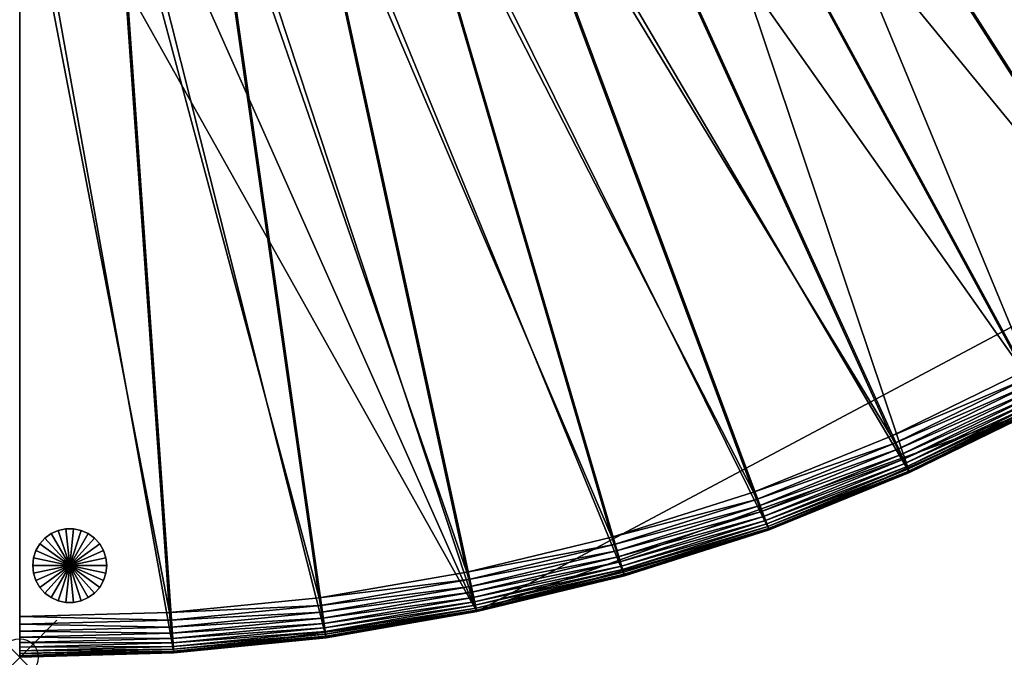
# Model space of a CAD drawing. Header units: inches. Extents: x 0 to 40.9, y -28 to 8.2.
# Tile 1 of 4: x 0 to 26.6, y -28 to -10.8. Entities that reach past the tile are written whole.
import ezdxf

# ---------------------------------------------------------------- set-up
doc = ezdxf.new("R2010")
doc.units = ezdxf.units.IN
doc.header["$MEASUREMENT"] = 0
doc.header["$PDMODE"] = 35
doc.header["$PDSIZE"] = 1
for name, color, linetype in [('A-FURN-3-NODE', 7, 'Continuous'), ('A-FURN-3-ST', 151, 'Continuous'), ('A-FURN-3-ST-LG', 252, 'Continuous')]:
    doc.layers.add(name, color=color, linetype=linetype)

msp = doc.modelspace()

# ---------------------------------------------------------------- linework, layer by layer
at = {"layer": 'A-FURN-3-NODE'}
msp.add_point((-0.006, -28), dxfattribs=at)

# ---------------------------------------------------------------- meshes
at = {"layer": 'A-FURN-3-ST'}
mesh = msp.add_polyface(dxfattribs=at)
corners = [(24.492, 4.804, 1.5), (40.878, -11.59, 1.5), (37.688, -14.462, 1.5), (22.502, 3.294, 1.5), (34.412, -17.017, 1.5), (20.524, 1.768, 1.5), (31.245, -19.162, 1.5), (18.699, 0.452, 1.5), (27.671, -21.232, 1.5), (24.492, 4.804, 12.132), (40.878, -11.59, 12.132), (16.545, -0.72, 12.132), (14.419, -1.874, 12.132), (40.878, -11.59, 12.132), (40.847, -11.559, 13.928), (40.87, -11.582, 13.741), (40.878, -11.59, 13.532), (40.753, -11.465, 14.236), (40.808, -11.52, 14.093), (40.598, -11.31, 14.456), (40.683, -11.395, 14.357), (40.38, -11.092, 14.588), (40.497, -11.209, 14.533), (40.1, -10.812, 14.632), (40.248, -10.96, 14.621), (24.873, 4.423, 14.533), (24.492, 4.804, 12.132), (40.878, -11.59, 12.132), (37.688, -14.462, 13.532), (36.938, -13.657, 14.632), (25.27, 4.026, 14.632), (19.26, -0.495, 14.632), (30.618, -18.257, 14.632), (33.722, -16.159, 14.632), (21.15, 0.863, 14.632), (37.68, -14.454, 13.741), (37.658, -14.43, 13.928), (37.62, -14.39, 14.093), (37.568, -14.333, 14.236), (37.5, -14.261, 14.357), (37.081, -13.81, 14.621), (37.208, -13.947, 14.588), (37.321, -14.067, 14.533), (37.418, -14.172, 14.456)]
mesh.append_faces([[corners[k] for k in face] for face in [(26, 16, 27)]], dxfattribs={"vtx0": -1})
mesh.append_faces([[corners[k] for k in face] for face in [(19, 17, 14), (23, 21, 19), (25, 23, 19), (26, 19, 14), (26, 14, 16)]], dxfattribs={"vtx0": -1, "vtx1": -1, "vtx2": -1})
mesh.append_faces([[corners[k] for k in face] for face in [(3, 2, 4), (5, 4, 6), (7, 6, 8), (31, 32, 33), (34, 33, 29)]], dxfattribs={"vtx0": -1, "vtx2": -1})
mesh.append_faces([[corners[k] for k in face] for face in [(7, 5, 6), (11, 12, 13), (34, 31, 33)]], dxfattribs={"vtx1": -1, "vtx2": -1})
mesh.append_faces([[corners[k] for k in face] for face in [(0, 1, 2), (9, 10, 1), (2, 1, 10), (14, 15, 16), (17, 18, 14), (19, 20, 17), (21, 22, 19), (23, 24, 21), (27, 16, 28), (29, 23, 30), (16, 15, 35), (15, 14, 36), (14, 18, 37), (38, 37, 18), (18, 17, 38), (39, 38, 17), (17, 20, 39), (24, 23, 29), (29, 40, 24), (21, 24, 40), (40, 41, 21), (22, 21, 41), (41, 42, 22), (19, 22, 42), (42, 43, 19), (20, 19, 43), (43, 39, 20)]], dxfattribs={"vtx2": -1})
mesh = msp.add_polyface(dxfattribs=at)
corners = [(22.502, 3.294, 1.5), (24.492, 4.804, 1.5), (37.688, -14.462, 1.5), (20.524, 1.768, 1.5), (34.412, -17.017, 1.5), (40.878, -11.59, 1.5), (24.492, 4.804, 12.132), (22.502, 3.294, 12.132), (18.699, 0.452, 12.132), (16.545, -0.72, 12.132), (40.878, -11.59, 12.132), (20.524, 1.768, 12.132), (22.502, 3.294, 12.132), (24.492, 4.804, 12.132), (22.502, 3.294, 12.132), (24.492, 4.804, 12.132), (40.878, -11.59, 12.132), (20.524, 1.768, 12.132), (18.699, 0.452, 12.132), (16.545, -0.72, 12.132), (14.419, -1.874, 12.132), (25.122, 4.174, 14.621), (25.27, 4.026, 14.632), (40.1, -10.812, 14.632), (24.873, 4.423, 14.533), (24.99, 4.306, 14.588), (24.686, 4.61, 14.357), (24.772, 4.524, 14.456), (24.562, 4.734, 14.093), (24.616, 4.68, 14.236), (24.5, 4.796, 13.741), (24.523, 4.773, 13.928), (24.492, 4.804, 13.532), (40.598, -11.31, 14.456), (23.192, 2.437, 14.632), (21.15, 0.863, 14.632), (36.938, -13.657, 14.632), (22.502, 3.294, 13.532), (22.509, 3.285, 13.741), (22.53, 3.259, 13.928), (22.565, 3.217, 14.093), (22.613, 3.157, 14.236), (23.061, 2.599, 14.621), (22.944, 2.745, 14.588), (22.84, 2.874, 14.533), (22.751, 2.985, 14.456), (22.675, 3.079, 14.357)]
mesh.append_faces([[corners[k] for k in face] for face in [(34, 36, 22)]], dxfattribs={"vtx0": -1, "vtx1": -1})
mesh.append_faces([[corners[k] for k in face] for face in [(24, 21, 23), (28, 26, 24), (15, 30, 28), (15, 28, 24), (15, 24, 33)]], dxfattribs={"vtx0": -1, "vtx1": -1, "vtx2": -1})
mesh.append_faces([[corners[k] for k in face] for face in [(13, 12, 10)]], dxfattribs={"vtx1": -1})
mesh.append_faces([[corners[k] for k in face] for face in [(0, 1, 2), (3, 0, 4), (8, 9, 10), (11, 8, 10), (12, 11, 10), (17, 14, 16), (18, 17, 16), (19, 18, 16), (20, 19, 16), (34, 35, 36)]], dxfattribs={"vtx1": -1, "vtx2": -1})
mesh.append_faces([[corners[k] for k in face] for face in [(5, 1, 6), (7, 6, 1), (14, 15, 16), (21, 22, 23), (24, 25, 21), (26, 27, 24), (28, 29, 26), (30, 31, 28), (15, 32, 30), (32, 15, 14), (30, 32, 37), (31, 30, 38), (28, 31, 39), (29, 28, 40), (26, 29, 41), (42, 34, 22), (22, 21, 42), (43, 42, 21), (21, 25, 43), (44, 43, 25), (25, 24, 44), (45, 44, 24), (24, 27, 45), (46, 45, 27), (27, 26, 46)]], dxfattribs={"vtx2": -1})
mesh = msp.add_polyface(dxfattribs=at)
corners = [(16.545, -0.72, 1.5), (18.699, 0.452, 1.5), (27.671, -21.232, 1.5), (14.419, -1.874, 1.5), (24.032, -23.011, 1.5), (16.545, -0.72, 12.132), (18.699, 0.452, 12.132), (7.422, -4.05, 12.132), (4.973, -4.43, 12.132), (40.878, -11.59, 12.132), (9.798, -3.498, 12.132), (12.133, -2.788, 12.132), (14.419, -1.874, 12.132), (12.133, -2.788, 12.132), (14.419, -1.874, 12.132), (40.878, -11.59, 12.132), (9.798, -3.498, 12.132), (7.422, -4.05, 12.132), (4.973, -4.43, 12.132), (18.699, 0.452, 13.532), (18.699, 0.452, 12.132), (16.545, -0.72, 12.132), (17.037, -1.704, 14.632), (14.84, -2.89, 14.632), (27.111, -20.285, 14.632), (19.26, -0.495, 14.632), (30.618, -18.257, 14.632), (18.705, 0.442, 13.741), (20.53, 1.759, 13.741), (18.722, 0.414, 13.928), (20.549, 1.731, 13.928), (18.75, 0.366, 14.093), (20.58, 1.686, 14.093), (18.789, 0.3, 14.236), (20.624, 1.623, 14.236), (18.839, 0.215, 14.357), (20.68, 1.541, 14.357), (16.545, -0.72, 13.532), (16.55, -0.73, 13.741), (16.565, -0.759, 13.928), (16.59, -0.808, 14.093), (16.624, -0.877, 14.236), (16.944, -1.517, 14.621), (19.153, -0.315, 14.621), (16.86, -1.35, 14.588), (19.058, -0.154, 14.588), (16.787, -1.202, 14.533), (18.974, -0.012, 14.533), (16.723, -1.074, 14.456), (18.901, 0.111, 14.456), (16.668, -0.966, 14.357), (21.15, 0.863, 14.632), (21.031, 1.035, 14.621), (20.925, 1.189, 14.588), (20.831, 1.325, 14.533), (20.749, 1.442, 14.456)]
mesh.append_faces([[corners[k] for k in face] for face in [(0, 1, 2), (3, 0, 4), (7, 8, 9), (10, 7, 9), (11, 10, 9), (12, 11, 9), (13, 14, 15), (16, 13, 15), (17, 16, 15), (18, 17, 15), (22, 23, 24), (25, 22, 26)]], dxfattribs={"vtx1": -1, "vtx2": -1})
mesh.append_faces([[corners[k] for k in face] for face in [(5, 6, 1), (19, 20, 21), (19, 27, 28), (27, 29, 30), (29, 31, 32), (31, 33, 34), (33, 35, 36), (27, 19, 37), (29, 27, 38), (31, 29, 39), (33, 31, 40), (35, 33, 41), (42, 22, 25), (25, 43, 42), (44, 42, 43), (43, 45, 44), (46, 44, 45), (45, 47, 46), (48, 46, 47), (47, 49, 48), (49, 35, 50), (43, 25, 51), (51, 52, 43), (45, 43, 52), (52, 53, 45), (47, 45, 53), (53, 54, 47), (49, 47, 54), (35, 49, 55)]], dxfattribs={"vtx2": -1})
mesh = msp.add_polyface(dxfattribs=at)
corners = [(16.545, -0.72, 1.5), (27.671, -21.232, 1.5), (24.032, -23.011, 1.5), (12.133, -2.788, 1.5), (20.244, -24.56, 1.5), (27.671, -21.232, 12.132), (24.032, -23.011, 12.132), (20.244, -24.56, 12.132), (24.032, -23.011, 12.132), (27.671, -21.232, 12.132), (12.347, -26.766, 12.132), (40.878, -11.59, 12.132), (2.519, -4.659, 12.132), (12.347, -26.766, 12.132), (2.519, -4.659, 12.132), (40.878, -11.59, 12.132), (27.671, -21.232, 12.132), (24.032, -23.011, 12.132), (20.244, -24.56, 12.132), (27.671, -21.232, 13.532), (24.032, -23.011, 13.532), (12.481, -3.832, 14.632), (19.823, -23.544, 14.632), (23.54, -22.027, 14.632), (14.84, -2.89, 14.632), (27.111, -20.285, 14.632), (17.037, -1.704, 14.632), (30.618, -18.257, 14.632), (24.027, -23.001, 13.741), (27.666, -21.222, 13.741), (24.013, -22.971, 13.928), (27.649, -21.194, 13.928), (23.988, -22.922, 14.093), (27.621, -21.146, 14.093), (23.954, -22.853, 14.236), (27.582, -21.08, 14.236), (23.909, -22.765, 14.357), (27.531, -20.995, 14.357), (20.139, -24.306, 14.357), (27.217, -20.465, 14.621), (23.634, -22.214, 14.621), (27.313, -20.626, 14.588), (23.718, -22.381, 14.588), (27.397, -20.768, 14.533), (23.791, -22.528, 14.533), (27.469, -20.891, 14.456), (23.855, -22.656, 14.456), (19.903, -23.737, 14.621), (19.975, -23.91, 14.588), (20.038, -24.062, 14.533), (20.093, -24.194, 14.456)]
mesh.append_faces([[corners[k] for k in face] for face in [(10, 9, 11), (12, 10, 11), (13, 14, 15), (16, 13, 15)]], dxfattribs={"vtx0": -1, "vtx1": -1, "vtx2": -1})
mesh.append_faces([[corners[k] for k in face] for face in [(0, 1, 2), (3, 2, 4), (21, 22, 23), (24, 23, 25), (26, 25, 27)]], dxfattribs={"vtx0": -1, "vtx2": -1})
mesh.append_faces([[corners[k] for k in face] for face in [(5, 6, 2), (2, 1, 5), (7, 8, 9), (16, 17, 18), (16, 19, 20), (20, 17, 16), (28, 20, 19), (19, 29, 28), (30, 28, 29), (29, 31, 30), (32, 30, 31), (31, 33, 32), (34, 32, 33), (33, 35, 34), (36, 34, 35), (35, 37, 36), (34, 36, 38), (39, 25, 23), (23, 40, 39), (41, 39, 40), (40, 42, 41), (43, 41, 42), (42, 44, 43), (45, 43, 44), (44, 46, 45), (37, 45, 46), (46, 36, 37), (40, 23, 22), (22, 47, 40), (42, 40, 47), (44, 42, 48), (46, 44, 49), (36, 46, 50)]], dxfattribs={"vtx2": -1})
mesh = msp.add_polyface(dxfattribs=at)
corners = [(12.133, -2.788, 1.5), (14.419, -1.874, 1.5), (24.032, -23.011, 1.5), (9.798, -3.498, 1.5), (20.244, -24.56, 1.5), (16.336, -25.796, 1.5), (7.422, -4.05, 1.5), (12.347, -26.766, 1.5), (4.973, -4.43, 1.5), (2.519, -4.659, 1.5), (8.277, -27.475, 1.5), (-0.006, -4.741, 1.5), (4.159, -27.882, 1.5), (-0.006, -28, 12.132), (-0.006, -4.741, 12.132), (2.519, -4.659, 12.132), (-0.006, -4.741, 12.132), (12.347, -26.766, 12.132), (4.973, -4.43, 12.132), (40.878, -11.59, 12.132), (2.519, -4.659, 12.132), (4.973, -4.43, 12.132), (40.878, -11.59, 12.132), (12.347, -26.766, 12.132), (-0.006, -4.741, 12.132), (-0.006, -5.446, 14.588), (-0.006, -5.281, 14.533), (-0.006, -5.138, 14.456), (-0.006, -5.842, 14.632), (-0.006, -5.633, 14.621), (-0.006, -27.461, 14.533), (-0.006, -28, 12.132), (-0.006, -4.785, 13.928), (-0.006, -4.741, 13.532), (2.558, -5.758, 14.632), (4.041, -26.789, 14.632), (5.092, -5.524, 14.632), (8.081, -26.392, 14.632), (7.618, -5.132, 14.632), (12.074, -25.7, 14.632), (15.989, -24.752, 14.632), (10.071, -4.564, 14.632), (19.823, -23.544, 14.632), (12.481, -3.832, 14.632), (14.84, -2.89, 14.632), (23.54, -22.027, 14.632), (2.551, -5.55, 14.621), (2.544, -5.363, 14.588), (2.538, -5.198, 14.533), (2.533, -5.055, 14.456), (5.069, -5.316, 14.621), (5.049, -5.13, 14.588)]
mesh.append_faces([[corners[k] for k in face] for face in [(31, 33, 24)]], dxfattribs={"vtx0": -1})
mesh.append_faces([[corners[k] for k in face] for face in [(28, 25, 27), (30, 28, 27), (31, 27, 32), (31, 32, 33)]], dxfattribs={"vtx0": -1, "vtx1": -1, "vtx2": -1})
mesh.append_faces([[corners[k] for k in face] for face in [(3, 4, 5), (6, 5, 7), (23, 24, 20), (38, 39, 40), (41, 40, 42)]], dxfattribs={"vtx0": -1, "vtx2": -1})
mesh.append_faces([[corners[k] for k in face] for face in [(0, 1, 2), (3, 0, 4), (6, 3, 5), (8, 6, 7), (9, 8, 10), (11, 9, 12), (15, 16, 17), (18, 15, 19), (20, 21, 22), (34, 28, 35), (36, 34, 37), (38, 36, 39), (41, 38, 40), (43, 41, 42), (44, 43, 45)]], dxfattribs={"vtx1": -1, "vtx2": -1})
mesh.append_faces([[corners[k] for k in face] for face in [(13, 14, 11), (25, 26, 27), (28, 29, 25), (29, 28, 34), (34, 46, 29), (25, 29, 46), (46, 47, 25), (26, 25, 47), (47, 48, 26), (27, 26, 48), (48, 49, 27), (46, 34, 36), (36, 50, 46), (47, 46, 50), (50, 51, 47), (48, 47, 51), (50, 36, 38)]], dxfattribs={"vtx2": -1})
mesh = msp.add_polyface(dxfattribs=at)
corners = [(4.973, -4.43, 1.5), (12.347, -26.766, 1.5), (8.277, -27.475, 1.5), (2.519, -4.659, 1.5), (4.159, -27.882, 1.5), (-0.006, -28, 1.5), (-0.006, -4.741, 1.5), (-0.006, -28, 12.132), (16.336, -25.796, 1.5), (16.336, -25.796, 12.132), (12.347, -26.766, 12.132), (16.336, -25.796, 12.132), (20.244, -24.56, 12.132), (-0.006, -4.741, 12.132), (-0.006, -28, 12.132), (4.159, -27.882, 12.132), (4.159, -27.882, 12.132), (-0.006, -28, 12.132), (-0.006, -4.741, 12.132), (12.347, -26.766, 12.132), (20.244, -24.56, 12.132), (16.336, -25.796, 12.132), (-0.006, -27.109, 14.621), (-0.006, -26.9, 14.632), (-0.006, -5.842, 14.632), (-0.006, -27.461, 14.533), (-0.006, -5.138, 14.456), (16.336, -25.796, 13.532), (12.347, -26.766, 13.532), (4.041, -26.789, 14.632), (2.558, -5.758, 14.632), (8.081, -26.392, 14.632), (5.092, -5.524, 14.632), (12.074, -25.7, 14.632), (16.333, -25.785, 13.741), (12.344, -26.755, 13.741), (16.322, -25.754, 13.928), (12.336, -26.723, 13.928), (16.305, -25.702, 14.093), (12.322, -26.67, 14.093), (12.303, -26.596, 14.236), (16.281, -25.629, 14.236), (12.278, -26.5, 14.357), (16.249, -25.535, 14.357), (15.989, -24.752, 14.632), (16.055, -24.951, 14.621), (19.903, -23.737, 14.621), (16.114, -25.128, 14.588), (19.975, -23.91, 14.588), (12.126, -25.903, 14.621), (12.172, -26.084, 14.588), (16.166, -25.284, 14.533), (12.213, -26.244, 14.533), (16.211, -25.42, 14.456), (12.248, -26.382, 14.456), (8.118, -26.598, 14.621), (8.151, -26.782, 14.588)]
mesh.append_faces([[corners[k] for k in face] for face in [(13, 15, 10), (19, 16, 18), (25, 22, 24), (17, 25, 26)]], dxfattribs={"vtx0": -1, "vtx1": -1, "vtx2": -1})
mesh.append_faces([[corners[k] for k in face] for face in [(0, 1, 2), (3, 2, 4), (30, 29, 31), (32, 31, 33)]], dxfattribs={"vtx0": -1, "vtx2": -1})
mesh.append_faces([[corners[k] for k in face] for face in [(5, 6, 4)]], dxfattribs={"vtx1": -1})
mesh.append_faces([[corners[k] for k in face] for face in [(6, 5, 7), (1, 8, 9), (10, 11, 12), (13, 14, 15), (16, 17, 18), (20, 21, 19), (22, 23, 24), (21, 27, 28), (24, 23, 29), (27, 34, 35), (34, 36, 37), (36, 38, 39), (40, 39, 38), (38, 41, 40), (42, 40, 41), (41, 43, 42), (44, 45, 46), (45, 47, 48), (45, 44, 33), (33, 49, 45), (47, 45, 49), (49, 50, 47), (51, 47, 50), (50, 52, 51), (53, 51, 52), (52, 54, 53), (43, 53, 54), (54, 42, 43), (49, 33, 31), (31, 55, 49), (50, 49, 55), (52, 50, 56)]], dxfattribs={"vtx2": -1})
mesh = msp.add_polyface(dxfattribs=at)
corners = [(20.244, -24.56, 12.132), (16.336, -25.796, 12.132), (16.336, -25.796, 1.5), (20.244, -24.56, 1.5), (24.032, -23.011, 12.132), (24.032, -23.011, 1.5), (12.347, -26.766, 12.132), (20.244, -24.56, 12.132), (27.671, -21.232, 12.132), (27.671, -21.232, 12.132), (20.244, -24.56, 12.132), (12.347, -26.766, 12.132), (20.244, -24.56, 13.532), (16.336, -25.796, 13.532), (16.336, -25.796, 12.132), (24.032, -23.011, 12.132), (24.032, -23.011, 13.532), (16.333, -25.785, 13.741), (20.24, -24.55, 13.741), (16.322, -25.754, 13.928), (20.228, -24.52, 13.928), (16.305, -25.702, 14.093), (20.207, -24.469, 14.093), (16.281, -25.629, 14.236), (20.177, -24.398, 14.236), (16.249, -25.535, 14.357), (20.139, -24.306, 14.357), (24.027, -23.001, 13.741), (24.013, -22.971, 13.928), (23.988, -22.922, 14.093), (23.954, -22.853, 14.236), (19.903, -23.737, 14.621), (19.975, -23.91, 14.588), (23.718, -22.381, 14.588), (20.038, -24.062, 14.533), (23.791, -22.528, 14.533), (20.093, -24.194, 14.456), (23.855, -22.656, 14.456), (23.909, -22.765, 14.357), (19.823, -23.544, 14.632), (15.989, -24.752, 14.632), (16.055, -24.951, 14.621), (16.114, -25.128, 14.588), (16.166, -25.284, 14.533), (16.211, -25.42, 14.456)]
mesh.append_faces([[corners[k] for k in face] for face in [(6, 7, 8), (9, 10, 11)]], dxfattribs={"vtx0": -1, "vtx1": -1, "vtx2": -1})
mesh.append_faces([[corners[k] for k in face] for face in [(0, 1, 2), (2, 3, 0), (4, 0, 3), (3, 5, 4), (10, 12, 13), (13, 14, 10), (15, 16, 12), (12, 10, 15), (17, 13, 12), (12, 18, 17), (19, 17, 18), (18, 20, 19), (21, 19, 20), (20, 22, 21), (23, 21, 22), (22, 24, 23), (25, 23, 24), (24, 26, 25), (18, 12, 16), (16, 27, 18), (20, 18, 27), (27, 28, 20), (22, 20, 28), (28, 29, 22), (24, 22, 29), (29, 30, 24), (26, 24, 30), (31, 32, 33), (32, 34, 35), (34, 36, 37), (36, 26, 38), (31, 39, 40), (32, 31, 41), (34, 32, 42), (42, 43, 34), (36, 34, 43), (43, 44, 36), (26, 36, 44), (44, 25, 26)]], dxfattribs={"vtx2": -1})
mesh = msp.add_polyface(dxfattribs=at)
corners = [(8.277, -27.475, 12.132), (4.159, -27.882, 12.132), (4.159, -27.882, 1.5), (8.277, -27.475, 1.5), (12.347, -26.766, 12.132), (12.347, -26.766, 1.5), (16.336, -25.796, 12.132), (4.159, -27.882, 12.132), (8.277, -27.475, 12.132), (12.347, -26.766, 12.132), (12.347, -26.766, 12.132), (8.277, -27.475, 12.132), (4.159, -27.882, 12.132), (8.277, -27.475, 13.532), (4.159, -27.882, 13.532), (12.347, -26.766, 13.532), (16.336, -25.796, 12.132), (4.158, -27.871, 13.741), (8.275, -27.464, 13.741), (8.269, -27.432, 13.928), (4.154, -27.839, 13.928), (8.259, -27.377, 14.093), (4.149, -27.784, 14.093), (8.246, -27.302, 14.236), (4.14, -27.707, 14.236), (8.228, -27.204, 14.357), (4.13, -27.609, 14.357), (12.344, -26.755, 13.741), (12.336, -26.723, 13.928), (12.322, -26.67, 14.093), (12.303, -26.596, 14.236), (12.278, -26.5, 14.357), (16.336, -25.796, 13.532), (16.333, -25.785, 13.741), (16.322, -25.754, 13.928), (8.118, -26.598, 14.621), (8.151, -26.782, 14.588), (12.172, -26.084, 14.588), (8.181, -26.944, 14.533), (12.213, -26.244, 14.533), (12.248, -26.382, 14.456), (8.206, -27.085, 14.456), (8.081, -26.392, 14.632), (4.041, -26.789, 14.632), (4.063, -26.997, 14.621), (4.083, -27.182, 14.588), (4.101, -27.347, 14.533), (4.117, -27.489, 14.456)]
mesh.append_faces([[corners[k] for k in face] for face in [(0, 1, 2), (2, 3, 0), (4, 0, 3), (3, 5, 4), (6, 4, 5), (7, 8, 9), (10, 11, 12), (11, 13, 14), (14, 12, 11), (10, 15, 13), (13, 11, 10), (15, 10, 16), (17, 14, 13), (13, 18, 17), (18, 19, 20), (19, 21, 22), (21, 23, 24), (23, 25, 26), (18, 13, 15), (15, 27, 18), (19, 18, 27), (27, 28, 19), (21, 19, 28), (28, 29, 21), (23, 21, 29), (29, 30, 23), (25, 23, 30), (30, 31, 25), (27, 15, 32), (28, 27, 33), (29, 28, 34), (35, 36, 37), (36, 38, 39), (40, 39, 38), (38, 41, 40), (31, 40, 41), (41, 25, 31), (35, 42, 43), (36, 35, 44), (38, 36, 45), (41, 38, 46), (25, 41, 47)]], dxfattribs={"vtx2": -1})
mesh = msp.add_polyface(dxfattribs=at)
corners = [(4.159, -27.882, 12.132), (-0.006, -28, 12.132), (-0.006, -28, 1.5), (4.159, -27.882, 1.5), (4.159, -27.882, 12.132), (4.159, -27.882, 13.532), (-0.006, -28, 13.532), (-0.006, -28, 12.132), (-0.006, -27.461, 14.533), (-0.006, -27.296, 14.588), (-0.006, -27.109, 14.621), (-0.006, -27.725, 14.357), (-0.006, -27.604, 14.456), (-0.006, -27.901, 14.093), (-0.006, -27.824, 14.236), (-0.006, -27.989, 13.741), (-0.006, -27.956, 13.928), (4.158, -27.871, 13.741), (4.154, -27.839, 13.928), (4.149, -27.784, 14.093), (4.14, -27.707, 14.236), (4.13, -27.609, 14.357), (8.275, -27.464, 13.741), (8.269, -27.432, 13.928), (8.259, -27.377, 14.093), (8.246, -27.302, 14.236), (4.041, -26.789, 14.632), (4.063, -26.997, 14.621), (8.118, -26.598, 14.621), (4.083, -27.182, 14.588), (8.151, -26.782, 14.588), (4.101, -27.347, 14.533), (8.181, -26.944, 14.533), (4.117, -27.489, 14.456), (8.206, -27.085, 14.456), (8.228, -27.204, 14.357), (-0.006, -26.9, 14.632)]
mesh.append_faces([[corners[k] for k in face] for face in [(13, 11, 8), (7, 15, 13), (7, 13, 8)]], dxfattribs={"vtx0": -1, "vtx1": -1, "vtx2": -1})
mesh.append_faces([[corners[k] for k in face] for face in [(0, 1, 2), (2, 3, 0), (4, 5, 6), (6, 7, 4), (8, 9, 10), (11, 12, 8), (13, 14, 11), (15, 16, 13), (7, 6, 15), (15, 6, 5), (5, 17, 15), (16, 15, 17), (17, 18, 16), (13, 16, 18), (18, 19, 13), (14, 13, 19), (19, 20, 14), (11, 14, 20), (20, 21, 11), (18, 17, 22), (19, 18, 23), (20, 19, 24), (21, 20, 25), (26, 27, 28), (27, 29, 30), (29, 31, 32), (31, 33, 34), (33, 21, 35), (27, 26, 36), (36, 10, 27), (29, 27, 10), (10, 9, 29), (31, 29, 9), (9, 8, 31), (33, 31, 8), (8, 12, 33), (21, 33, 12), (12, 11, 21)]], dxfattribs={"vtx2": -1})
at = {"layer": 'A-FURN-3-ST-LG'}
mesh = msp.add_polyface(dxfattribs=at)
corners = [(1.346, -25.523, 0), (2.346, -25.523, 0), (2.324, -25.731, 0), (2.259, -25.93, 0), (2.155, -26.111, 0), (2.015, -26.266, 0), (1.846, -26.389, 0), (1.655, -26.474, 0), (1.45, -26.517, 0), (1.241, -26.517, 0), (1.037, -26.474, 0), (0.846, -26.389, 0), (0.677, -26.266, 0), (0.537, -26.111, 0), (0.432, -25.93, 0), (0.368, -25.731, 0), (0.346, -25.523, 0), (0.368, -25.315, 0), (0.432, -25.116, 0), (0.537, -24.935, 0), (0.677, -24.78, 0), (0.846, -24.657, 0), (1.037, -24.572, 0), (1.241, -24.528, 0), (1.45, -24.528, 0), (1.655, -24.572, 0), (1.846, -24.657, 0), (2.015, -24.78, 0), (2.155, -24.935, 0), (2.259, -25.116, 0), (2.324, -25.315, 0), (2.346, -25.523, 1.5), (2.324, -25.731, 1.5), (2.259, -25.93, 1.5), (2.155, -26.111, 1.5), (2.015, -26.266, 1.5), (1.846, -26.389, 1.5), (1.655, -26.474, 1.5), (1.45, -26.517, 1.5), (1.241, -26.517, 1.5), (1.037, -26.474, 1.5), (0.846, -26.389, 1.5), (0.677, -26.266, 1.5), (0.537, -26.111, 1.5), (0.432, -25.93, 1.5), (0.368, -25.731, 1.5), (0.346, -25.523, 1.5), (0.368, -25.315, 1.5), (0.432, -25.116, 1.5), (0.537, -24.935, 1.5), (0.677, -24.78, 1.5), (0.846, -24.657, 1.5), (1.037, -24.572, 1.5), (1.241, -24.528, 1.5), (1.45, -24.528, 1.5), (1.655, -24.572, 1.5), (1.846, -24.657, 1.5), (2.015, -24.78, 1.5), (2.155, -24.935, 1.5), (2.259, -25.116, 1.5), (2.324, -25.315, 1.5), (1.346, -25.523, 1.5)]
mesh.append_faces([[corners[k] for k in face] for face in [(31, 32, 1), (32, 33, 2), (33, 34, 3), (34, 35, 4), (35, 36, 5), (36, 37, 6), (37, 38, 7), (38, 39, 8), (39, 40, 9), (40, 41, 10), (41, 42, 11), (42, 43, 12), (43, 44, 13), (44, 45, 14), (45, 46, 15), (46, 47, 16), (47, 48, 17), (48, 49, 18), (49, 50, 19), (50, 51, 20), (51, 52, 21), (52, 53, 22), (53, 54, 23), (54, 55, 24), (55, 56, 25), (56, 57, 26), (57, 58, 27), (58, 59, 28), (59, 60, 29), (60, 31, 30)]], dxfattribs={"vtx1": -1})
mesh.append_faces([[corners[k] for k in face] for face in [(1, 2, 0), (2, 3, 0), (3, 4, 0), (4, 5, 0), (5, 6, 0), (6, 7, 0), (7, 8, 0), (8, 9, 0), (9, 10, 0), (10, 11, 0), (11, 12, 0), (12, 13, 0), (13, 14, 0), (14, 15, 0), (15, 16, 0), (16, 17, 0), (17, 18, 0), (18, 19, 0), (19, 20, 0), (20, 21, 0), (21, 22, 0), (22, 23, 0), (23, 24, 0), (24, 25, 0), (25, 26, 0), (26, 27, 0), (27, 28, 0), (28, 29, 0), (29, 30, 0), (30, 1, 0), (32, 31, 61), (33, 32, 61), (34, 33, 61), (35, 34, 61), (36, 35, 61), (37, 36, 61), (38, 37, 61), (39, 38, 61), (40, 39, 61), (41, 40, 61), (42, 41, 61), (43, 42, 61), (44, 43, 61), (45, 44, 61), (46, 45, 61), (47, 46, 61), (48, 47, 61), (49, 48, 61), (50, 49, 61), (51, 50, 61), (52, 51, 61), (53, 52, 61), (54, 53, 61), (55, 54, 61), (56, 55, 61), (57, 56, 61), (58, 57, 61), (59, 58, 61), (60, 59, 61), (31, 60, 61)]], dxfattribs={"vtx1": -1, "vtx2": -1})
mesh.append_faces([[corners[k] for k in face] for face in [(32, 2, 1), (33, 3, 2), (34, 4, 3), (35, 5, 4), (36, 6, 5), (37, 7, 6), (38, 8, 7), (39, 9, 8), (40, 10, 9), (41, 11, 10), (42, 12, 11), (43, 13, 12), (44, 14, 13), (45, 15, 14), (46, 16, 15), (47, 17, 16), (48, 18, 17), (49, 19, 18), (50, 20, 19), (51, 21, 20), (52, 22, 21), (53, 23, 22), (54, 24, 23), (55, 25, 24), (56, 26, 25), (57, 27, 26), (58, 28, 27), (59, 29, 28), (60, 30, 29), (31, 1, 30)]], dxfattribs={"vtx2": -1})

doc.saveas('drawing.dxf')
